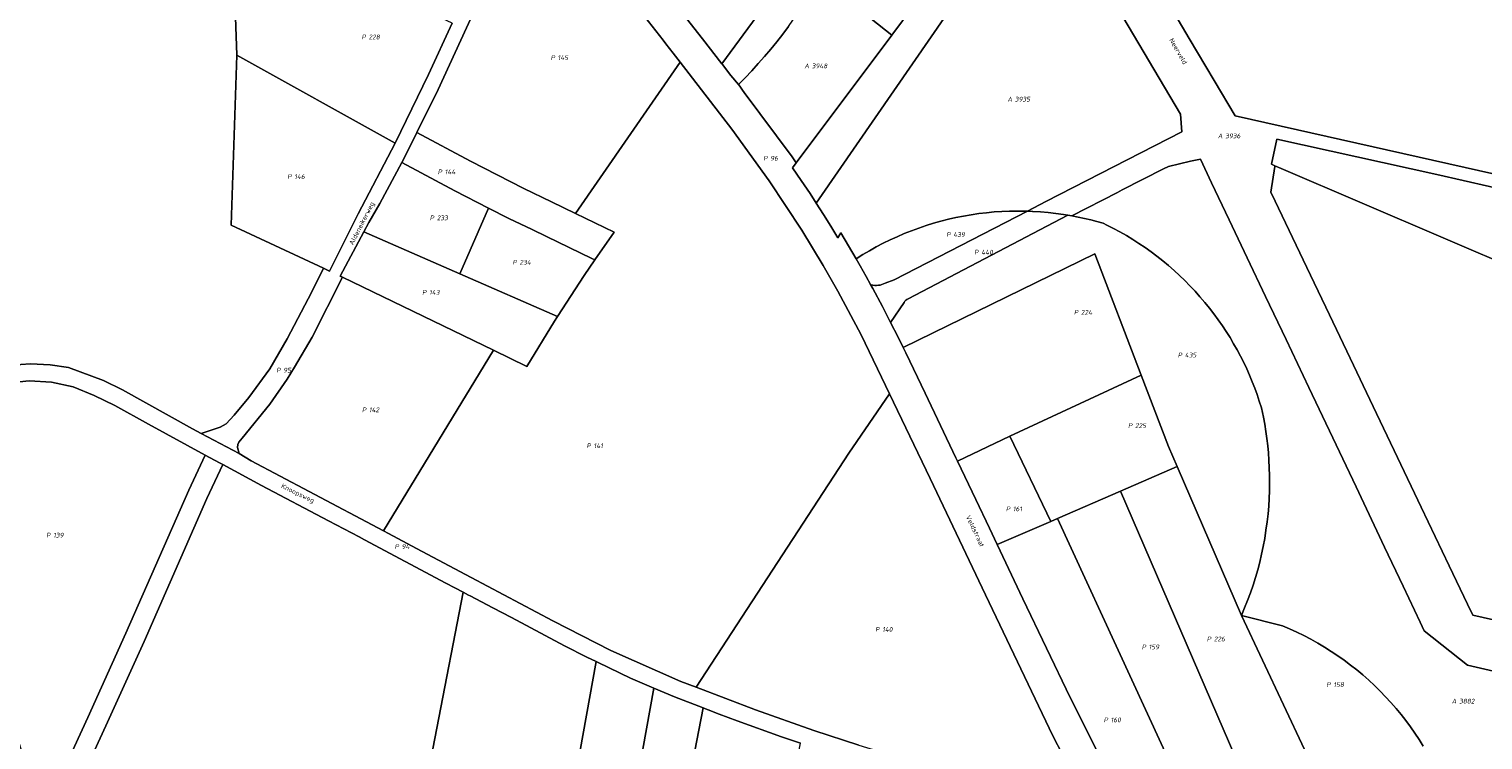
# Model space of a CAD drawing. Extents: x 184444 to 188300, y 345995 to 350408.
# Tile 12 of 43: x 185610 to 186158, y 347379 to 347647. Entities that reach past the tile are written whole.
import ezdxf
from ezdxf.enums import TextEntityAlignment as Align

# ---------------------------------------------------------------- set-up
doc = ezdxf.new("R2010")
doc.units = 0
for name, color, linetype, lineweight in [('B-WA-KG-GRENS_PERCEEL-GV', 30, 'Continuous', 18), ('B-WA-KG-GRENS_PERCEEL-S', 30, 'Continuous', 25), ('B-WA-OG-BEBOUWING_STRAATNAAM-T18', 10, 'Continuous', 18)]:
    doc.layers.add(name, color=color, linetype=linetype, lineweight=lineweight)
doc.styles.add('NLCS-ISO', font='NLCS-ISO.ttf', dxfattribs={"height": 1.8})
doc.styles.add('NLCS-ISO-M1000-T18', font='NLCS-ISO.ttf', dxfattribs={"height": 1.8})

# ---------------------------------------------------------------- blocks, each defined once
blk = doc.blocks.new('SKG-PERCEELNUMMER-SO')
at = {"style": 'NLCS-ISO', "oblique": 10, "flags": 1}
for tag, p in [('GEMEENTECODE', (0, 2.55)), ('PERCEELGROOTTE', (0, -2.45))]:
    blk.add_attdef(tag, text='', height=1.8, dxfattribs=at).set_placement(p, align=Align.MIDDLE_CENTER)
at = {"style": 'NLCS-ISO', "oblique": 10}
blk.add_attdef('SECTIE', text='', height=1.8, dxfattribs=at).set_placement((-0.5, 0), align=Align.MIDDLE_RIGHT)
blk.add_attdef('PERCEELNUMMER', text='', height=1.8, dxfattribs=at).set_placement((0.5, 0), align=Align.MIDDLE_LEFT)

msp = doc.modelspace()

# ---------------------------------------------------------------- linework, layer by layer
at = {"layer": 'B-WA-KG-GRENS_PERCEEL-GV', "flags": 128}
for points in [[(185603.507, 347520.378), (185610.801, 347520.855), (185618.177, 347520.54), (185625.147, 347519.503), (185638.323, 347514.64), (185645.534, 347511.118), (185671.828, 347496.356), (185675.064, 347494.649), (185682.236, 347497.039), (185684.537, 347498.294), (185687.582, 347501.585), (185693.075, 347508.212), (185700.946, 347519.009), (185707.527, 347530.321), (185716.773, 347548.066), (185721.175, 347556.893), (185686.452, 347573.162), (185688.5, 347637.235), (185685.16, 347733.341), (185674.703, 347732.11), (185672.538, 347833.82), (185625.217, 347821.329), (185586.333, 347811.798)], [(185991.172, 347703.602), (185907.911, 347583.038), (185906.814, 347581.451), (185909.558, 347577.098), (185912.263, 347572.722), (185914.929, 347568.321), (185916.074, 347570.299), (185921.901, 347560.489), (185924.371, 347562.037), (185926.881, 347563.52), (185929.429, 347564.939), (185932.012, 347566.29), (185934.629, 347567.575), (185937.278, 347568.791), (185939.959, 347569.938), (185942.668, 347571.016), (185945.404, 347572.023), (185948.165, 347572.958), (185950.949, 347573.823), (185953.755, 347574.614), (185956.58, 347575.333), (185959.423, 347575.979), (185962.282, 347576.55), (185965.155, 347577.048), (185968.039, 347577.471), (185970.934, 347577.819), (185973.836, 347578.093), (185976.745, 347578.291), (185979.658, 347578.413), (185982.573, 347578.461), (185985.488, 347578.432), (185986.359, 347578.401), (185993.313, 347581.985), (186044.482, 347608.354), (186044.006, 347614.896), (186020.343, 347654.998)], [(185849.089, 347662.326), (185863.992, 347643.289), (185871.256, 347633.943), (185898.829, 347671.616)], [(185769.713, 347649.229), (185760.725, 347629.854), (185748.208, 347604.078), (185748.179, 347604.023), (185734.198, 347577.4), (185723.44, 347555.832), (185721.175, 347556.893), (185716.773, 347548.066), (185707.527, 347530.321), (185700.946, 347519.009), (185693.075, 347508.212), (185687.582, 347501.585), (185684.537, 347498.294), (185682.236, 347497.039), (185675.064, 347494.649), (185689.437, 347487.069), (185688.824, 347489.364), (185688.939, 347490.51), (185689.277, 347491.44), (185690.576, 347492.858), (185701.029, 347505.702), (185707.462, 347515.163), (185710.254, 347519.582), (185716.878, 347530.978), (185728.328, 347553.536), (185727.422, 347553.975), (185736.377, 347570.574), (185738.32, 347574.175), (185742.457, 347581.246), (185750.723, 347596.789), (185752.732, 347600.664), (185756.4, 347608.098), (185764.39, 347624.291), (185785.71, 347670.805)], [(186013.6, 347372.932), (186002.436, 347395.181), (185984.618, 347432.323), (185974.989, 347452.785), (185972.077, 347458.973), (185966.905, 347469.817), (185960.044, 347484.209), (185959.436, 347485.485), (185947.807, 347509.881), (185940.601, 347524.99), (185939.602, 347527.012), (185937.647, 347530.967), (185934.831, 347536.471), (185931.746, 347542.5), (185928.077, 347549.288), (185927.304, 347550.718), (185925.611, 347553.852), (185923.324, 347557.862), (185921.901, 347560.489), (185916.074, 347570.299), (185914.929, 347568.321), (185912.263, 347572.722), (185909.558, 347577.098), (185906.814, 347581.451), (185904.466, 347585.109), (185901.191, 347589.957), (185897.882, 347594.775), (185899.201, 347596.63), (185897.712, 347598.835), (185879.718, 347623.115), (185879.09, 347623.963), (185877.997, 347625.438), (185877.468, 347626.114), (185874.68, 347629.536), (185871.433, 347633.715), (185871.256, 347633.943), (185863.992, 347643.289), (185849.089, 347662.326)], [(185896.391, 347647.946), (185894.2, 347645.071), (185891.957, 347642.237), (185889.664, 347639.443), (185887.321, 347636.69), (185884.93, 347633.98), (185882.49, 347631.314), (185880.002, 347628.691), (185877.468, 347626.114), (185877.997, 347625.438), (185879.09, 347623.963), (185879.718, 347623.115), (185897.712, 347598.835), (185899.201, 347596.63), (185935.256, 347644.73), (185909.566, 347665.144)], [(186020.343, 347654.998), (186044.006, 347614.896), (186044.482, 347608.354), (185993.313, 347581.985), (185986.359, 347578.401), (185988.261, 347578.334), (185988.402, 347578.329), (185991.312, 347578.15), (185994.216, 347577.895), (185997.113, 347577.566), (186000, 347577.162), (186001.629, 347576.9), (186003.072, 347576.647), (186003.125, 347576.674), (186020.342, 347585.49), (186022.086, 347586.384), (186037.606, 347594.331), (186039.449, 347595.275), (186047.822, 347597.178), (186051.516, 347598.018), (186055.742, 347589.113), (186062.376, 347575.137), (186069.155, 347560.853), (186076.092, 347546.239), (186083.778, 347530.047), (186092.33, 347512.029), (186101.385, 347492.953), (186110.146, 347474.495), (186120.929, 347451.778), (186127.865, 347437.165), (186134.299, 347423.61), (186135.851, 347420.34), (186152.138, 347407.319), (186298.303, 347373.598)], [(185842.296, 347651.606), (185849.106, 347642.856), (185850.197, 347641.455), (185852.959, 347637.878), (185855.525, 347634.554), (185875.025, 347609.301), (185889.118, 347589.878), (185901.427, 347571.239), (185909.469, 347557.955), (185914.968, 347548.27), (185923.782, 347531.799), (185934.447, 347509.544), (185949.713, 347477.687), (185970.529, 347433.872), (185995.974, 347380.798), (186010.517, 347352.653)], [(186041.841, 347652.671), (186047.329, 347643.415), (186056.71, 347627.593), (186064.579, 347614.32), (186190.928, 347585.955)], [(186190.928, 347585.955), (186064.579, 347614.32), (186056.71, 347627.593), (186047.329, 347643.415), (186041.841, 347652.671)], [(186216.926, 347412.004), (186154.104, 347426.167), (186152.129, 347430.31), (186145.227, 347444.787), (186134.676, 347466.921), (186125.761, 347485.622), (186116.607, 347504.825), (186107.92, 347523.049), (186100.129, 347539.393), (186093.037, 347554.27), (186086.269, 347568.467), (186079.715, 347582.215), (186078.095, 347585.615), (186079.547, 347595.204), (186079.594, 347595.51), (186078.261, 347596.082), (186080.34, 347605.513), (186140.595, 347592.23), (186219.987, 347574.19)], [(186298.303, 347373.598), (186152.138, 347407.319), (186135.851, 347420.34), (186134.299, 347423.61), (186127.865, 347437.165), (186120.929, 347451.778), (186110.146, 347474.495), (186101.385, 347492.953), (186092.33, 347512.029), (186083.778, 347530.047), (186076.092, 347546.239), (186069.155, 347560.853), (186062.376, 347575.137), (186055.742, 347589.113), (186051.516, 347598.018), (186047.822, 347597.178), (186039.449, 347595.275), (186037.606, 347594.331), (186022.086, 347586.384), (186020.342, 347585.49), (186003.125, 347576.674), (186003.072, 347576.647), (186005.453, 347576.187), (186007.824, 347575.677), (186010.184, 347575.116), (186012.531, 347574.506), (186014.865, 347573.845), (186016.295, 347573.151), (186018.774, 347571.888), (186021.221, 347570.564), (186023.634, 347569.181), (186026.013, 347567.739), (186028.356, 347566.238), (186030.661, 347564.681), (186032.927, 347563.067), (186035.153, 347561.398), (186037.337, 347559.675), (186039.478, 347557.899), (186041.575, 347556.07), (186043.627, 347554.189), (186045.632, 347552.257), (186047.589, 347550.278), (186049.497, 347548.25), (186051.354, 347546.177), (186053.16, 347544.058), (186054.913, 347541.896), (186056.613, 347539.691), (186058.258, 347537.445), (186059.785, 347535.25), (186061.26, 347533.019), (186062.681, 347530.754), (186064.049, 347528.457), (186065.362, 347526.127), (186066.619, 347523.767), (186067.82, 347521.379), (186068.965, 347518.962), (186070.027, 347516.577), (186071.034, 347514.168), (186071.986, 347511.737), (186072.881, 347509.284), (186073.719, 347506.811), (186074.5, 347504.32), (186074.882, 347502.57), (186075.239, 347500.816), (186075.734, 347498.139), (186076.171, 347495.451), (186076.549, 347492.755), (186076.869, 347490.051), (186077.13, 347487.341), (186077.333, 347484.626), (186077.483, 347481.74), (186077.567, 347478.851), (186077.585, 347475.961), (186077.536, 347473.071), (186077.421, 347470.184), (186077.24, 347467.299), (186076.992, 347464.42), (186076.649, 347461.313), (186076.229, 347458.215), (186075.733, 347455.128), (186075.16, 347452.055), (186074.54, 347449.13), (186073.851, 347446.22), (186073.093, 347443.328), (186072.267, 347440.454), (186071.353, 347437.54), (186070.368, 347434.65), (186069.313, 347431.784), (186068.189, 347428.944), (186066.996, 347426.133), (186082.389, 347422.239), (186085.121, 347421.069), (186087.822, 347419.827), (186090.489, 347418.514), (186093.12, 347417.131), (186095.714, 347415.679), (186098.269, 347414.159), (186100.782, 347412.572), (186103.253, 347410.919), (186105.679, 347409.202), (186108.059, 347407.421), (186110.391, 347405.578), (186112.674, 347403.674), (186114.905, 347401.71), (186117.084, 347399.688), (186119.209, 347397.61), (186121.278, 347395.475), (186123.29, 347393.287), (186125.244, 347391.047), (186127.103, 347388.799), (186128.902, 347386.504), (186130.642, 347384.162), (186132.321, 347381.777), (186133.937, 347379.349), (186135.489, 347376.879)], [(186173.467, 347555.238), (186081.919, 347594.512), (186079.594, 347595.51), (186079.547, 347595.204), (186078.095, 347585.615), (186079.715, 347582.215), (186086.269, 347568.467), (186093.037, 347554.27), (186100.129, 347539.393), (186107.92, 347523.049), (186116.607, 347504.825), (186125.761, 347485.622), (186134.676, 347466.921), (186145.227, 347444.787), (186152.129, 347430.31), (186154.104, 347426.167), (186216.926, 347412.004)], [(185922.833, 347377.284), (185905.952, 347382.782), (185883.989, 347390.546), (185861.54, 347399.079), (185855.824, 347401.252), (185829.49, 347412.898), (185807.624, 347424.088), (185776.757, 347440.413), (185756.199, 347451.342), (185745.66, 347456.945), (185743.813, 347457.92), (185715.74, 347472.748), (185694.002, 347484.309), (185689.437, 347487.069), (185675.064, 347494.649), (185671.828, 347496.356), (185645.534, 347511.118), (185638.323, 347514.64), (185625.147, 347519.503), (185618.177, 347520.54), (185610.801, 347520.855), (185603.507, 347520.378)], [(185601.89, 347513.564), (185610.35, 347514.492), (185618.716, 347514.032), (185626.888, 347512.178), (185634.85, 347509.014), (185642.624, 347505.13), (185655.216, 347498.21), (185676.641, 347486.517), (185682.071, 347483.554), (185683.241, 347482.924), (185697.8, 347475.091), (185723.062, 347461.776), (185734.591, 347455.701), (185736.619, 347454.622), (185767.319, 347438.296), (185770.637, 347436.532), (185773.786, 347434.858), (185775.843, 347433.764), (185776.419, 347433.46), (185785.03, 347428.922), (185791.955, 347425.272), (185811.999, 347414.707), (185820.422, 347410.355), (185823.902, 347408.689), (185824.695, 347408.31), (185836.778, 347402.526), (185845.668, 347398.734), (185853.445, 347395.416), (185864.199, 347391.264), (185865.147, 347390.898), (185866.095, 347390.532), (185870.179, 347388.955), (185877.042, 347386.444), (185893.659, 347380.365), (185900.835, 347377.934)], [(186135.489, 347376.879), (186133.937, 347379.349), (186132.321, 347381.777), (186130.642, 347384.162), (186128.902, 347386.504), (186127.103, 347388.799), (186125.244, 347391.047), (186123.29, 347393.287), (186121.278, 347395.475), (186119.209, 347397.61), (186117.084, 347399.688), (186114.905, 347401.71), (186112.674, 347403.674), (186110.391, 347405.578), (186108.059, 347407.421), (186105.679, 347409.202), (186103.253, 347410.919), (186100.782, 347412.572), (186098.269, 347414.159), (186095.714, 347415.679), (186093.12, 347417.131), (186090.489, 347418.514), (186087.822, 347419.827), (186085.121, 347421.069), (186082.389, 347422.239), (186066.996, 347426.133), (186090.686, 347375.594)]]:
    msp.add_lwpolyline(points, dxfattribs=at)
for points in [[(185726.024, 347704.881), (185732.724, 347732.942), (185720.691, 347733.044), (185705.255, 347733.173), (185685.16, 347733.341), (185688.5, 347637.235), (185748.179, 347604.023), (185748.208, 347604.078), (185760.725, 347629.854), (185769.713, 347649.229), (185727.809, 347669.004), (185724.508, 347670.562), (185717.333, 347673.949), (185719.938, 347679.286)], [(185907.911, 347583.038), (185991.172, 347703.602), (185991.431, 347703.977), (185986.193, 347712.85), (185985.864, 347712.41), (185967.694, 347688.085), (185951.606, 347666.575), (185943.66, 347655.957), (185935.256, 347644.73), (185899.201, 347596.63), (185897.882, 347594.775), (185901.191, 347589.957), (185904.466, 347585.109), (185906.814, 347581.451)], [(185756.4, 347608.098), (185776.552, 347597.245), (185796.632, 347586.984), (185807.029, 347581.972), (185816.147, 347577.576), (185855.525, 347634.554), (185852.959, 347637.878), (185850.197, 347641.455), (185849.106, 347642.856), (185842.296, 347651.606), (185817.626, 347683.304), (185802.985, 347703.087), (185801.913, 347704.66), (185800.481, 347704.044), (185785.71, 347670.805), (185764.39, 347624.291)], [(185909.524, 347665.178), (185909.566, 347665.144), (185935.256, 347644.73), (185943.66, 347655.957), (185951.606, 347666.575), (185917.779, 347691.988), (185917.532, 347692.174), (185914.562, 347694.406), (185914.223, 347691.841), (185913.816, 347689.286), (185913.344, 347686.743), (185912.805, 347684.212), (185912.2, 347681.697), (185911.53, 347679.198), (185910.795, 347676.717), (185909.996, 347674.257), (185909.132, 347671.818), (185908.205, 347669.402), (185907.216, 347667.012)], [(185906.576, 347665.553), (185898.829, 347671.616), (185871.256, 347633.943), (185871.433, 347633.715), (185874.68, 347629.536), (185877.468, 347626.114), (185880.002, 347628.691), (185882.49, 347631.314), (185884.93, 347633.98), (185887.321, 347636.69), (185889.664, 347639.443), (185891.957, 347642.237), (185894.2, 347645.071), (185896.391, 347647.946), (185898.05, 347650.337), (185899.642, 347652.773), (185901.168, 347655.251), (185902.625, 347657.77), (185904.013, 347660.328), (185905.33, 347662.923)], [(185721.175, 347556.893), (185723.44, 347555.832), (185734.198, 347577.4), (185748.179, 347604.023), (185688.5, 347637.235), (185686.452, 347573.162)], [(185816.147, 347577.576), (185830.735, 347570.544), (185823.457, 347560.011), (185819.392, 347554.129), (185809.318, 347538.682), (185808.219, 347536.998), (185797.834, 347519.898), (185785.175, 347526.024), (185743.813, 347457.92), (185745.66, 347456.945), (185756.199, 347451.342), (185776.757, 347440.413), (185807.624, 347424.088), (185829.49, 347412.898), (185855.824, 347401.252), (185861.54, 347399.079), (185919.031, 347487.236), (185934.447, 347509.544), (185923.782, 347531.799), (185914.968, 347548.27), (185909.469, 347557.955), (185901.427, 347571.239), (185889.118, 347589.878), (185875.025, 347609.301), (185855.525, 347634.554)], [(185823.457, 347560.011), (185830.735, 347570.544), (185816.147, 347577.576), (185807.029, 347581.972), (185796.632, 347586.984), (185776.552, 347597.245), (185756.4, 347608.098), (185752.732, 347600.664), (185750.723, 347596.789), (185770.692, 347586.033), (185783.37, 347579.555), (185791.004, 347575.654), (185799.749, 347571.438), (185805.22, 347568.801), (185822.279, 347560.579)], [(186304.961, 347520.786), (186315.974, 347518.007), (186316.574, 347517.856), (186322.1, 347545.482), (186303.263, 347555.174), (186219.987, 347574.19), (186140.595, 347592.23), (186080.34, 347605.513), (186078.261, 347596.082), (186079.594, 347595.51), (186081.919, 347594.512), (186173.467, 347555.238), (186176.025, 347554.141), (186183.882, 347550.786), (186183.888, 347550.818)], [(185783.37, 347579.555), (185770.692, 347586.033), (185750.723, 347596.789), (185742.457, 347581.246), (185738.32, 347574.175), (185736.377, 347570.574), (185772.531, 347554.766)], [(185783.37, 347579.555), (185772.531, 347554.766), (185809.318, 347538.682), (185819.392, 347554.129), (185823.457, 347560.011), (185822.279, 347560.579), (185805.22, 347568.801), (185799.749, 347571.438), (185791.004, 347575.654)], [(185932.81, 347551.293), (185936.203, 347552.555), (185986.359, 347578.401), (185985.488, 347578.432), (185982.573, 347578.461), (185979.658, 347578.413), (185976.745, 347578.291), (185973.836, 347578.093), (185970.934, 347577.819), (185968.039, 347577.471), (185965.155, 347577.048), (185962.282, 347576.55), (185959.423, 347575.979), (185956.58, 347575.333), (185953.755, 347574.614), (185950.949, 347573.823), (185948.165, 347572.958), (185945.404, 347572.023), (185942.668, 347571.016), (185939.959, 347569.938), (185937.278, 347568.791), (185934.629, 347567.575), (185932.012, 347566.29), (185929.429, 347564.939), (185926.881, 347563.52), (185924.371, 347562.037), (185921.901, 347560.489), (185923.324, 347557.862), (185925.611, 347553.852), (185927.304, 347550.718), (185927.517, 347550.654), (185928.179, 347550.518), (185928.851, 347550.444), (185929.527, 347550.431), (185930.201, 347550.479), (185930.867, 347550.588), (185931.521, 347550.759), (185932.158, 347550.988)], [(185988.402, 347578.329), (185988.261, 347578.334), (185986.359, 347578.401), (185936.203, 347552.555), (185932.81, 347551.293), (185932.158, 347550.988), (185931.521, 347550.759), (185930.867, 347550.588), (185930.201, 347550.479), (185929.527, 347550.431), (185928.851, 347550.444), (185928.179, 347550.518), (185927.517, 347550.654), (185927.304, 347550.718), (185928.077, 347549.288), (185931.746, 347542.5), (185934.831, 347536.471), (185939.87, 347544.015), (185940.186, 347544.442), (185940.561, 347544.819), (185940.986, 347545.138), (185941.453, 347545.392), (186001.629, 347576.9), (186000, 347577.162), (185997.113, 347577.566), (185994.216, 347577.895), (185991.312, 347578.15)], [(186001.629, 347576.9), (185941.453, 347545.392), (185940.986, 347545.138), (185940.561, 347544.819), (185940.186, 347544.442), (185939.87, 347544.015), (185934.831, 347536.471), (185937.647, 347530.967), (185939.602, 347527.012), (186011.699, 347562.322), (186029.194, 347516.639), (186039.492, 347489.75), (186042.774, 347482.158), (186066.996, 347426.133), (186068.189, 347428.944), (186069.313, 347431.784), (186070.368, 347434.65), (186071.353, 347437.54), (186072.267, 347440.454), (186073.093, 347443.328), (186073.851, 347446.22), (186074.54, 347449.13), (186075.16, 347452.055), (186075.733, 347455.128), (186076.229, 347458.215), (186076.649, 347461.313), (186076.992, 347464.42), (186077.24, 347467.299), (186077.421, 347470.184), (186077.536, 347473.071), (186077.585, 347475.961), (186077.567, 347478.851), (186077.483, 347481.74), (186077.333, 347484.626), (186077.13, 347487.341), (186076.869, 347490.051), (186076.549, 347492.755), (186076.171, 347495.451), (186075.734, 347498.139), (186075.239, 347500.816), (186074.882, 347502.57), (186074.5, 347504.32), (186073.719, 347506.811), (186072.881, 347509.284), (186071.986, 347511.737), (186071.034, 347514.168), (186070.027, 347516.577), (186068.965, 347518.962), (186067.82, 347521.379), (186066.619, 347523.767), (186065.362, 347526.127), (186064.049, 347528.457), (186062.681, 347530.754), (186061.26, 347533.019), (186059.785, 347535.25), (186058.258, 347537.445), (186056.613, 347539.691), (186054.913, 347541.896), (186053.16, 347544.058), (186051.354, 347546.177), (186049.497, 347548.25), (186047.589, 347550.278), (186045.632, 347552.257), (186043.627, 347554.189), (186041.575, 347556.07), (186039.478, 347557.899), (186037.337, 347559.675), (186035.153, 347561.398), (186032.927, 347563.067), (186030.661, 347564.681), (186028.356, 347566.238), (186026.013, 347567.739), (186023.634, 347569.181), (186021.221, 347570.564), (186018.774, 347571.888), (186016.295, 347573.151), (186014.865, 347573.845), (186012.531, 347574.506), (186010.184, 347575.116), (186007.824, 347575.677), (186005.453, 347576.187), (186003.072, 347576.647)], [(185809.318, 347538.682), (185772.531, 347554.766), (185736.377, 347570.574), (185727.422, 347553.975), (185728.328, 347553.536), (185785.175, 347526.024), (185797.834, 347519.898), (185808.219, 347536.998)], [(186029.194, 347516.639), (186011.699, 347562.322), (185939.602, 347527.012), (185940.601, 347524.99), (185947.807, 347509.881), (185959.436, 347485.485), (185960.044, 347484.209), (185979.727, 347493.687)], [(185689.437, 347487.069), (185694.002, 347484.309), (185715.74, 347472.748), (185743.813, 347457.92), (185785.175, 347526.024), (185728.328, 347553.536), (185716.878, 347530.978), (185710.254, 347519.582), (185707.462, 347515.163), (185701.029, 347505.702), (185690.576, 347492.858), (185689.277, 347491.44), (185688.939, 347490.51), (185688.824, 347489.364)], [(185615.183, 347350.268), (185632.393, 347387.669), (185646.79, 347419.399), (185670.463, 347473.233), (185676.641, 347486.517), (185655.216, 347498.21), (185642.624, 347505.13), (185634.85, 347509.014), (185626.888, 347512.178), (185618.716, 347514.032), (185610.35, 347514.492), (185601.89, 347513.564), (185593.323, 347512.193), (185568.982, 347507.867), (185567.517, 347507.344), (185566.942, 347506.942), (185566.2, 347506.136), (185565.87, 347505.149), (185565.813, 347503.299), (185581.08, 347455.192), (185601.169, 347394.789), (185609.054, 347369.995), (185613.396, 347356.019)], [(186029.194, 347516.639), (185979.727, 347493.687), (185995.188, 347461.538), (185997.713, 347462.632), (186021.36, 347472.879), (186042.774, 347482.158), (186039.492, 347489.75)], [(185934.447, 347509.544), (185919.031, 347487.236), (185861.54, 347399.079), (185883.989, 347390.546), (185905.952, 347382.782), (185922.833, 347377.284), (185949.386, 347369.15), (185984.886, 347358.867), (186009.804, 347351.851), (186010.517, 347352.653), (185995.974, 347380.798), (185970.529, 347433.872), (185949.713, 347477.687)], [(185979.727, 347493.687), (185960.044, 347484.209), (185966.905, 347469.817), (185972.077, 347458.973), (185974.989, 347452.785), (185995.188, 347461.538)], [(185683.241, 347482.924), (185682.071, 347483.554), (185676.641, 347486.517), (185670.463, 347473.233), (185646.79, 347419.399), (185632.393, 347387.669), (185615.183, 347350.268), (185616.442, 347346.217), (185618.434, 347339.39), (185639.183, 347384.482), (185653.614, 347416.287), (185677.294, 347470.136)], [(185653.985, 347225.703), (185734.152, 347229.948), (185773.786, 347434.858), (185770.637, 347436.532), (185767.319, 347438.296), (185736.619, 347454.622), (185734.591, 347455.701), (185723.062, 347461.776), (185697.8, 347475.091), (185683.241, 347482.924), (185677.294, 347470.136), (185653.614, 347416.287), (185639.183, 347384.482), (185618.434, 347339.39), (185624.503, 347318.588), (185637.898, 347273.352), (185640.091, 347265.948), (185641.998, 347259.786), (185643.016, 347256.495), (185646.984, 347243.673), (185650.727, 347232.923), (185652.284, 347229.258), (185652.787, 347228.075)], [(186097.127, 347361.853), (186090.686, 347375.594), (186066.996, 347426.133), (186042.774, 347482.158), (186021.36, 347472.879), (186066.83, 347367.649), (186074.111, 347350.797)], [(186053.73, 347341.001), (186067.293, 347347.52), (186074.111, 347350.797), (186066.83, 347367.649), (186021.36, 347472.879), (185997.713, 347462.632)], [(185997.713, 347462.632), (185995.188, 347461.538), (185974.989, 347452.785), (185984.618, 347432.323), (186002.436, 347395.181), (186013.6, 347372.932), (186022.867, 347356.896), (186029.398, 347345.51), (186037.048, 347332.985), (186043.058, 347335.873), (186053.73, 347341.001)], [(185734.152, 347229.948), (185737.085, 347230.103), (185746.041, 347230.577), (185791.329, 347232.975), (185792.209, 347233.022), (185823.902, 347408.689), (185820.422, 347410.355), (185811.999, 347414.707), (185791.955, 347425.272), (185785.03, 347428.922), (185776.419, 347433.46), (185775.843, 347433.764), (185773.786, 347434.858)], [(185792.209, 347233.022), (185815.998, 347234.281), (185845.668, 347398.734), (185836.778, 347402.526), (185824.695, 347408.31), (185823.902, 347408.689)], [(185815.998, 347234.281), (185834.009, 347235.235), (185864.199, 347391.264), (185853.445, 347395.416), (185845.668, 347398.734)], [(185900.835, 347377.934), (185893.659, 347380.365), (185877.042, 347386.444), (185870.179, 347388.955), (185866.095, 347390.532), (185865.147, 347390.898), (185864.199, 347391.264), (185834.009, 347235.235), (185835.039, 347235.29), (185836.068, 347235.344), (185844.713, 347235.802), (185873.63, 347237.334)]]:
    msp.add_lwpolyline(points, close=True, dxfattribs=at)

# ---------------------------------------------------------------- block references
at = {"layer": 'B-WA-KG-GRENS_PERCEEL-S', "color": 30}
for p, values in [((185737.675, 347644.015), {'PERCEELNUMMER': '228', 'SECTIE': 'P'}), ((185808.898, 347636.245), {'PERCEELNUMMER': '145', 'SECTIE': 'P'}), ((185904.63, 347633.13), {'PERCEELNUMMER': '3948', 'SECTIE': 'A'}), ((185981.133, 347620.592), {'PERCEELNUMMER': '3935', 'SECTIE': 'A'}), ((186060.371, 347606.757), {'PERCEELNUMMER': '3936', 'SECTIE': 'A'}), ((185888.995, 347598.345), {'PERCEELNUMMER': '96', 'SECTIE': 'P'}), ((185709.695, 347591.425), {'PERCEELNUMMER': '146', 'SECTIE': 'P'}), ((185766.365, 347593.215), {'PERCEELNUMMER': '144', 'SECTIE': 'P'}), ((185763.375, 347575.885), {'PERCEELNUMMER': '233', 'SECTIE': 'P'}), ((185957.914, 347569.594), {'PERCEELNUMMER': '439', 'SECTIE': 'P'}), ((185968.461, 347562.953), {'PERCEELNUMMER': '440', 'SECTIE': 'P'}), ((185794.555, 347559.155), {'PERCEELNUMMER': '234', 'SECTIE': 'P'}), ((185760.489, 347547.795), {'PERCEELNUMMER': '143', 'SECTIE': 'P'}), ((186006.015, 347540.275), {'PERCEELNUMMER': '224', 'SECTIE': 'P'}), ((186045.149, 347524.189), {'PERCEELNUMMER': '435', 'SECTIE': 'P'}), ((185705.545, 347518.495), {'PERCEELNUMMER': '95', 'SECTIE': 'P'}), ((185737.814, 347503.552), {'PERCEELNUMMER': '142', 'SECTIE': 'P'}), ((186026.405, 347497.615), {'PERCEELNUMMER': '225', 'SECTIE': 'P'}), ((185822.431, 347490.017), {'PERCEELNUMMER': '141', 'SECTIE': 'P'}), ((185980.392, 347466.242), {'PERCEELNUMMER': '161', 'SECTIE': 'P'}), ((185618.884, 347456.338), {'PERCEELNUMMER': '139', 'SECTIE': 'P'}), ((185750.115, 347452.035), {'PERCEELNUMMER': '94', 'SECTIE': 'P'}), ((185931.165, 347420.811), {'PERCEELNUMMER': '140', 'SECTIE': 'P'}), ((186031.569, 347414.237), {'PERCEELNUMMER': '159', 'SECTIE': 'P'}), ((186056.075, 347417.225), {'PERCEELNUMMER': '226', 'SECTIE': 'P'}), ((186101.115, 347400.035), {'PERCEELNUMMER': '158', 'SECTIE': 'P'}), ((186148.488, 347393.816), {'PERCEELNUMMER': '3882', 'SECTIE': 'A'}), ((186017.225, 347386.746), {'PERCEELNUMMER': '160', 'SECTIE': 'P'})]:
    msp.add_blockref('SKG-PERCEELNUMMER-SO', p, dxfattribs=at).add_auto_attribs(values)

# ---------------------------------------------------------------- texts
at = {"layer": 'B-WA-OG-BEBOUWING_STRAATNAAM-T18', "style": 'NLCS-ISO-M1000-T18'}
for s, rotation, p in [('Neerveld', 300.1, (186043.19, 347638.659)), ('Aldeneikerweg', 62.9, (185735.804, 347573.715)), ('Knoopsweg', 334.3, (185711.417, 347471.917)), ('Veldstraat', 295.4, (185966.7, 347457.885))]:
    msp.add_text(s, height=1.8, rotation=rotation, dxfattribs=at).set_placement(p, align=Align.MIDDLE)

doc.saveas('drawing.dxf')
